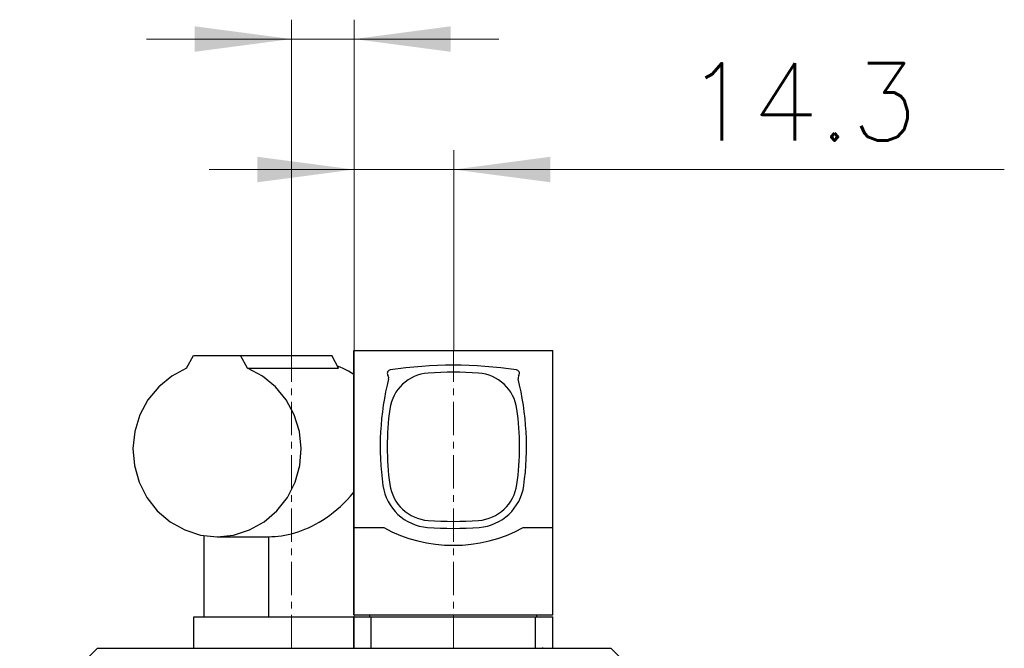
# Model space of a CAD drawing. Extents: x 0 to 1069, y 0 to 756.
# Tile 10 of 24: x 102 to 243, y 526 to 616. Entities that reach past the tile are written whole.
import ezdxf
from ezdxf.enums import TextEntityAlignment as Align

# ---------------------------------------------------------------- set-up
doc = ezdxf.new("R2010")
doc.units = 0
doc.header["$LTSCALE"] = 12.73
doc.header["$MEASUREMENT"] = 0
doc.linetypes.add('CENTER', pattern=[0.6, 0.375, -0.075, 0.075, -0.075])
doc.layers.add('12000_RIGHT', color=7, linetype='CONTINUOUS')
doc.layers.add('12100_RIGHT_DIM', color=7, linetype='CONTINUOUS')
doc.styles.get("Standard").update_dxf_attribs({"font": 'txt.shx'})

msp = doc.modelspace()

# ---------------------------------------------------------------- linework, layer by layer
at = {"layer": '12000_RIGHT', "color": 7, "linetype": 'CONTINUOUS', "lineweight": 25}
for p, q in [((149.764463, 568.710684), (178.364462, 568.710684)), ((149.764463, 530.810686), (149.764463, 568.710684)), ((178.364462, 530.810686), (178.364462, 568.710684)), ((125.771262, 566.159277), (126.770378, 568.010687)), ((126.770378, 568.010687), (146.60222, 568.010687)), ((134.530976, 566.159277), (133.531859, 568.010687)), ((147.601337, 566.159277), (146.60222, 568.010687)), ((134.530976, 566.159277), (147.601337, 566.159277)), ((147.839961, 566.315649), (147.436155, 566.465277)), ((148.237941, 566.146292), (147.839961, 566.315649)), ((148.630244, 565.95632), (148.237941, 566.146292)), ((149.016157, 565.745047), (148.630244, 565.95632)), ((149.394515, 565.511908), (149.016157, 565.745047)), ((149.764463, 565.256048), (149.394515, 565.511908)), ((154.730025, 565.016615), (154.635885, 565.197065)), ((173.398901, 565.016615), (173.49304, 565.197065)), ((149.304164, 547.845915), (149.764483, 548.398253)), ((148.341275, 546.818991), (148.828756, 547.319052)), ((148.828756, 547.319052), (149.304164, 547.845915)), ((146.83212, 545.485319), (147.340695, 545.902006)), ((147.340695, 545.902006), (147.844465, 546.346556)), ((147.844465, 546.346556), (148.341275, 546.818991)), ((144.782162, 544.087935), (145.294484, 544.398245)), ((145.294484, 544.398245), (145.807682, 544.734091)), ((145.807682, 544.734091), (146.320595, 545.09619)), ((146.320595, 545.09619), (146.83212, 545.485319)), ((141.776401, 542.721357), (142.266507, 542.894163)), ((142.266507, 542.894163), (142.761718, 543.088026)), ((142.761718, 543.088026), (143.261539, 543.303595)), ((143.261539, 543.303595), (143.765099, 543.541479)), ((143.765099, 543.541479), (144.272043, 543.802588)), ((144.272043, 543.802588), (144.782162, 544.087935)), ((149.764463, 543.31069), (154.064463, 543.31069)), ((174.064463, 543.31069), (178.364462, 543.31069)), ((128.314463, 530.510687), (128.314463, 542.156134)), ((130.151118, 542.010687), (137.579225, 542.010687)), ((137.579225, 542.010687), (138.02632, 542.019171)), ((137.579225, 530.510687), (137.579225, 542.010687)), ((138.02632, 542.019171), (138.478817, 542.044752)), ((138.478817, 542.044752), (138.936138, 542.087576)), ((138.936138, 542.087576), (139.397685, 542.147734)), ((139.397685, 542.147734), (139.863119, 542.225371)), ((139.863119, 542.225371), (140.333375, 542.321043)), ((140.333375, 542.321043), (140.809483, 542.435354)), ((140.809483, 542.435354), (141.290818, 542.568678)), ((141.290818, 542.568678), (141.776401, 542.721357)), ((126.814463, 530.510687), (178.364462, 530.510687)), ((126.814463, 526.010687), (126.814463, 530.510687)), ((149.764463, 530.810686), (178.364462, 530.810686)), ((149.764463, 526.010687), (149.764463, 530.510687)), ((152.064463, 530.510687), (152.064463, 530.810686)), ((152.264463, 526.010687), (152.264463, 530.510687)), ((175.864462, 526.010687), (175.864462, 530.510687)), ((176.064463, 530.510687), (176.064463, 530.810686)), ((178.364462, 526.010687), (178.364462, 530.510687)), ((101.814463, 514.863501), (112.961649, 526.010687)), ((112.961649, 526.010687), (176.814461, 526.010687)), ((122.679694, 526.007654), (122.814461, 526.010687)), ((176.949297, 526.007651), (176.814461, 526.010687)), ((176.814476, 526.010687), (178.364462, 526.010687)), ((178.364539, 526.010687), (186.667277, 526.010687)), ((197.814463, 514.863501), (186.667277, 526.010687))]:
    msp.add_line(p, q, dxfattribs=at)
at = {"layer": '12000_RIGHT', "color": 7, "linetype": 'CENTER', "lineweight": 13}
for p, q in [((164.064463, 526.010687), (164.064463, 568.710687)), ((140.814463, 526.010687), (140.814463, 568.010687))]:
    msp.add_line(p, q, dxfattribs=at)
at = {"layer": '12000_RIGHT', "color": 7, "linetype": 'CONTINUOUS', "lineweight": 25}
msp.add_lwpolyline([(125.771262, 566.159274), (123.644713, 565.040516), (121.772111, 563.510774), (120.226546, 561.629753), (119.068342, 559.470873), (118.342705, 557.118394), (118.077955, 554.664134), (118.284426, 552.203886), (118.954061, 549.833673), (120.060722, 547.646007), (121.561216, 545.726272), (123.396978, 544.149397), (125.496357, 542.976928), (127.777414, 542.254628), (130.151118, 542.010687), (132.524822, 542.254627), (134.805879, 542.976928), (136.905258, 544.149397), (138.74102, 545.726271), (140.241514, 547.646006), (141.348175, 549.833673), (142.017809, 552.203885), (142.224281, 554.664134), (141.959532, 557.118393), (141.233894, 559.470872), (140.07569, 561.629753), (138.530125, 563.510773), (136.657524, 565.040516), (134.530974, 566.159274)], dxfattribs=at)
for centre, radius, start, end in [((155.079189, 565.428328), 0.5, 98.685706, 207.550082), ((160.884145, 559.492916), 6, 94.241522, 172.018386), ((164.064463, 506.610687), 60, 81.314364, 98.685637), ((164.064463, 516.610687), 49, 85.758481, 94.24152), ((167.244781, 559.492916), 6, 7.981613, 85.758487), ((173.049737, 565.428328), 0.5, 332.449892, 81.314402), ((193.564463, 554.910687), 40, 165.887955, 187.981625), ((154.286721, 564.78535), 0.5, 345.888195, 27.550381), ((173.842205, 564.78535), 0.5, 152.449619, 194.111792), ((134.564463, 554.910687), 40, 352.018375, 14.112045), ((193.564463, 554.910687), 39, 172.018381, 187.981615), ((134.564463, 554.910687), 39, 352.018385, 7.981619), ((160.884145, 550.328458), 7, 187.981648, 265.758481), ((160.884145, 550.328458), 6, 187.981585, 265.758476), ((167.244781, 550.328458), 6, 274.241515, 352.018416), ((167.244781, 550.328458), 7, 274.241519, 352.018352), ((164.064463, 593.210687), 49, 265.75848, 274.241519), ((164.064463, 561.776872), 21, 241.563106, 298.436894), ((164.064463, 593.210687), 50, 265.758481, 274.241519)]:
    msp.add_arc(centre, radius, start, end, dxfattribs=at)
at = {"layer": '12100_RIGHT_DIM', "color": 7, "linetype": 'CONTINUOUS', "lineweight": 13}
for p, q in [((140.814463, 568.010687), (140.814463, 616.155087)), ((149.814463, 616.155087), (149.814463, 526.010687)), ((120.015463, 613.381887), (170.613463, 613.381887)), ((149.814463, 526.010687), (149.814463, 597.442687)), ((164.114463, 597.442687), (164.114463, 568.710687)), ((243.150663, 594.669487), (129.015463, 594.669487))]:
    msp.add_line(p, q, dxfattribs=at)
for points in [[(126.948463, 611.556393), (140.814463, 613.381887), (126.948463, 615.207381), (140.814463, 613.381887)], [(163.680463, 615.207381), (149.814463, 613.381887), (163.680463, 611.556393), (149.814463, 613.381887)], [(135.948463, 592.843993), (149.814463, 594.669487), (135.948463, 596.494981), (149.814463, 594.669487)], [(177.980463, 596.494981), (164.114463, 594.669487), (177.980463, 592.843993), (164.114463, 594.669487)]]:
    msp.add_solid(points, dxfattribs=at)

# ---------------------------------------------------------------- texts
msp.add_text('14.3', height=11.0928, dxfattribs=at).set_placement((214.032063, 598.829287), align=Align.CENTER)

doc.saveas('drawing.dxf')
